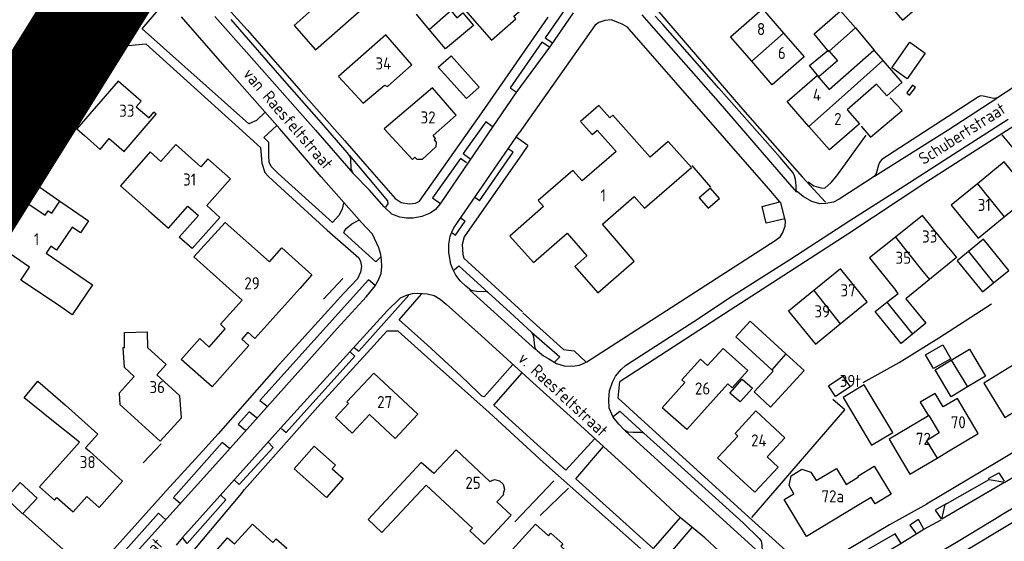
# Model space of a CAD drawing. Header units: metres. Extents: x 226218 to 240385, y 439369 to 449677.
# Tile 217 of 256: x 235105 to 235309, y 444981 to 445089. Entities that reach past the tile are written whole.
import ezdxf

# ---------------------------------------------------------------- set-up
doc = ezdxf.new("R2010")
doc.units = ezdxf.units.M
doc.header["$MEASUREMENT"] = 0
for name, color, linetype in [('BIJGEBOUW', 4, 'Continuous'), ('DAKRAND', 4, 'Continuous'), ('DAKRAND-BYG', 4, 'Continuous'), ('Goud-ontwerp', 2, 'Continuous'), ('HEG', 253, 'Continuous'), ('HOOFDGEBOUW', 4, 'Continuous'), ('HUISNUMMER', 253, 'Continuous'), ('KANTVERH', 253, 'Continuous'), ('MUUR', 253, 'Continuous'), ('RASTER', 253, 'Continuous'), ('STRAATNAAM', 253, 'Continuous'), ('TUSSENMUUR', 253, 'Continuous')]:
    doc.layers.add(name, color=color, linetype=linetype)
doc.styles.get("Standard").update_dxf_attribs({"font": 'iso.shx'})

msp = doc.modelspace()

# ---------------------------------------------------------------- linework, layer by layer
at = {"layer": 'BIJGEBOUW'}
for points in [[(235290.4, 445075.16), (235289.77, 445075.65), (235288.55, 445074.07), (235289.16, 445073.6), (235290.4, 445075.16)], [(235108.7, 444990.3), (235105.71, 444987.06), (235102.3, 444990.29), (235105.2, 444993.51), (235108.7, 444990.3)]]:
    msp.add_lwpolyline(points, dxfattribs=at)
at = {"layer": 'DAKRAND'}
for p, q in [((235189.77, 445087.19), (235187.15, 445090.31)), ((235283.63, 445080.73), (235287.22, 445076.64)), ((235259.71, 444998.82), (235261.98, 444996.71))]:
    msp.add_line(p, q, dxfattribs=at)
for points in [[(235285.38, 445091.74), (235287.7, 445089.08), (235292.23, 445093.05)], [(235194.28, 445091.06), (235195.5, 445089.6), (235196.74, 445090.64), (235198.94, 445088), (235193.15, 445083.15), (235189.77, 445087.19)], [(235272.55, 445074.78), (235281.76, 445082.86), (235283.63, 445080.73)], [(235287.58, 445076.21), (235284.44, 445073.46), (235282.33, 445075.87), (235276.27, 445070.55)], [(235287.22, 445076.64), (235287.59, 445076.22), (235287.58, 445076.21)], [(235118.51, 445065.25), (235121.79, 445062.38), (235123.64, 445064.64)], [(235190.85, 445064.38), (235191.24, 445063.85), (235191.15, 445062.89), (235188.33, 445060.3), (235187.3, 445060.32), (235186.84, 445060.78)], [(235134.31, 445059.91), (235132.1, 445061.86), (235125.94, 445054.87), (235131.81, 445049.69)], [(235111.75, 445049.18), (235113.45, 445051.68), (235113.45, 445051.68)], [(235113.45, 445051.68), (235114.92, 445050.66), (235119.32, 445047.59), (235117.67, 445045.16), (235115.98, 445046.3)], [(235143.83, 445050.76), (235146.49, 445048.33), (235140.8, 445041.88), (235138.1, 445044.26), (235142.06, 445048.75)], [(235110.56, 445040.91), (235120.15, 445034.38), (235115.96, 445028.21), (235113.11, 445030.15)], [(235297.25, 445042), (235298.85, 445040.01), (235293.26, 445035.46)], [(235293.26, 445035.46), (235288.4, 445031.51), (235292.53, 445026.43), (235289.75, 445024.17)], [(235284.45, 445030.77), (235286.76, 445032.6), (235286.29, 445033.23)], [(235289.75, 445024.17), (235287.39, 445022.25), (235282.02, 445028.85), (235284.45, 445030.77)], [(235126.82, 445021.36), (235126.76, 445024.54), (235131.46, 445024.64), (235131.52, 445021.45)], [(235251.56, 445013.92), (235252.49, 445013.09), (235255.69, 445016.65), (235250.57, 445021.24), (235247.37, 445017.68)], [(235111.78, 445006.43), (235106.03, 445011.06), (235108.87, 445014.45), (235114.57, 445009.54)], [(235296.1, 445009.14), (235294.43, 445011.94), (235291.36, 445010.11), (235293.04, 445007.31)], [(235190.76, 444995.36), (235188.16, 444997.66), (235177.16, 444985.86), (235180.04, 444983.17), (235189.2, 444993)], [(235265.21, 444991.22), (235264.24, 444992.92), (235264.65, 444994.92), (235266.85, 444996.31), (235268.73, 444995.69), (235269.82, 444993.94)], [(235198.74, 444984.1), (235198.21, 444983.53), (235201.15, 444980.79), (235206.73, 444986.77), (235203.79, 444989.52)]]:
    msp.add_lwpolyline(points, dxfattribs=at)
at = {"layer": 'DAKRAND-BYG'}
for p, q in [((235277.97, 445087.49), (235272.52, 445082.71)), ((235304.24, 445032.91), (235306.53, 445034.77)), ((235294.42, 445016.81), (235297.77, 445018.81)), ((235260.94, 445016.57), (235260.67, 445016.82))]:
    msp.add_line(p, q, dxfattribs=at)
for points in [[(235272.25, 445082.79), (235269.41, 445086.25), (235274.86, 445091.03), (235277.97, 445087.49), (235277.97, 445087.49)], [(235285.47, 445079.24), (235289.22, 445084.52), (235292.39, 445082.28), (235288.64, 445076.99), (235285.47, 445079.24)], [(235197.51, 445072.88), (235191.68, 445079.36), (235194.32, 445081.73), (235200.15, 445075.25), (235197.51, 445072.88)], [(235272.52, 445082.71), (235274.27, 445080.71), (235270.37, 445077.36), (235268.46, 445079.7), (235272.25, 445082.79)], [(235247.53, 445050.21), (235249.85, 445052.21), (235247.98, 445054.38), (235245.66, 445052.39), (235247.53, 445050.21)], [(235306.53, 445034.77), (235309.71, 445037.36), (235304.45, 445043.82), (235301.36, 445041.31)], [(235301.36, 445041.31), (235298.98, 445039.36), (235304.24, 445032.91)], [(235260.67, 445016.82), (235253.22, 445023.63), (235256.2, 445026.88), (235263.58, 445020.12)], [(235292.45, 445019.95), (235296.04, 445021.98), (235297.67, 445019.1), (235294.08, 445017.07), (235292.45, 445019.95)], [(235297.77, 445018.81), (235301.56, 445021.07), (235304.88, 445015.49), (235301.15, 445013.28)], [(235263.58, 445020.12), (235267.35, 445016.67), (235260.42, 445009.1), (235256.98, 445012.25), (235260.94, 445016.57)], [(235301.15, 445013.28), (235297.73, 445011.24), (235294.42, 445016.81)], [(235252.01, 445012), (235254.53, 445014.9), (235256.64, 445013.06), (235254.12, 445010.17), (235252.01, 445012)], [(235276.85, 445013.28), (235273.86, 445011.28), (235272.36, 445013.53), (235275.36, 445015.53), (235276.85, 445013.28)], [(235275.41, 445011.08), (235281.3, 445001.26), (235285.66, 445003.87), (235279.77, 445013.69), (235275.41, 445011.08)], [(235171.99, 444994.33), (235168.54, 444990.45), (235161.86, 444996.37), (235166, 445001.03), (235170.4, 444997.11), (235169.72, 444996.35), (235171.99, 444994.33)]]:
    msp.add_lwpolyline(points, dxfattribs=at)
at = {"layer": 'Goud-ontwerp', "color": 10, "linetype": 'Continuous', "const_width": 20}
msp.add_lwpolyline([(234829.19, 444624.33), (235678.714, 445986.057), (236140.02, 445416.081), (234487.429, 445228.623)], dxfattribs=at)
at = {"layer": 'HEG'}
for p, q in [((235308.26, 445065.41), (235318.54, 445052.86)), ((235102.84, 445059.08), (235113.45, 445051.68)), ((235167.92, 445031.44), (235171.93, 445035.68))]:
    msp.add_line(p, q, dxfattribs=at)
for points in [[(235268.19, 445055.7), (235269.35, 445054.87), (235270.78, 445054.43), (235271.62, 445054.4), (235272.95, 445055.55), (235274.13, 445056.9), (235280.2, 445065.34)], [(235279.54, 445014.23), (235286.99, 445018.33), (235295.23, 445023.46), (235306.08, 445030.43)], [(235256.53, 444986.26), (235275.76, 445008.56), (235273.31, 445010.69)]]:
    msp.add_lwpolyline(points, dxfattribs=at)
at = {"layer": 'HOOFDGEBOUW'}
for p, q in [((235263.07, 445086.41), (235267.35, 445081.51)), ((235133.37, 445069.66), (235132.88, 445070.09)), ((235308.71, 445048.43), (235314.27, 445052.97)), ((235274.8, 445026.3), (235280.39, 445030.85)), ((235260.8, 445000), (235259.71, 444998.82)), ((235294.83, 444998.57), (235297.23, 445000)), ((235257.17, 444991.51), (235261.98, 444996.71)), ((235269.82, 444993.94), (235274.04, 444996.44)), ((235274.04, 444996.44), (235276.05, 444993.14)), ((235198.74, 444984.1), (235189.2, 444993)), ((235257.17, 444991.51), (235254.89, 444993.61))]:
    msp.add_line(p, q, dxfattribs=at)
for points in [[(235211.75, 445093.72), (235206.85, 445099.31), (235197.22, 445091.14), (235202.69, 445084.97), (235207.73, 445089.34), (235207.33, 445089.93), (235211.75, 445093.72)], [(235176.51, 445091.9), (235171.7, 445097.39), (235167.12, 445093.36), (235167.48, 445092.94), (235161.87, 445088.02), (235166.3, 445082.96), (235176.51, 445091.9)], [(235256.5, 445080.6), (235252.1, 445085.64), (235258.71, 445091.41), (235263.07, 445086.41)], [(235186.2, 445079.85), (235180.86, 445086.05), (235171.07, 445077.42), (235176.12, 445071.95), (235180.55, 445075.64), (235181.15, 445075.35), (235186.2, 445079.85)], [(235267.35, 445081.51), (235260.74, 445075.74), (235256.5, 445080.6)], [(235268.33, 445067.12), (235263.82, 445072.26), (235270.01, 445077.68), (235272.55, 445074.78)], [(235130.24, 445072.37), (235125.5, 445076.49), (235116.93, 445066.62), (235118.51, 445065.25)], [(235195.37, 445069.47), (235190.51, 445075.11), (235180.5, 445066.61), (235186.32, 445060.31), (235186.84, 445060.78)], [(235130.24, 445072.37), (235129.23, 445071.2), (235131.87, 445068.88), (235132.88, 445070.09)], [(235244.02, 445058.67), (235239.24, 445064.02), (235235.51, 445060.77), (235227.76, 445069.45), (235227.15, 445068.92), (235224.88, 445071.47), (235221.07, 445068.15), (235223.49, 445065.44), (235224.55, 445066.36), (235228.47, 445061.96), (235221.45, 445055.85), (235219.51, 445058.01), (235212.36, 445051.79), (235213.45, 445050.56), (235206.45, 445044.47), (235211.34, 445038.99), (235218.32, 445045.07)], [(235123.64, 445064.64), (235126.7, 445061.98), (235133.37, 445069.66)], [(235190.85, 445064.38), (235191.12, 445064.61), (235190.63, 445065.25), (235195.37, 445069.47)], [(235276.27, 445070.55), (235278.77, 445067.7), (235272.59, 445062.27), (235268.33, 445067.12)], [(235143.83, 445050.76), (235148.72, 445056.3), (235144.04, 445060.42), (235142.6, 445058.79), (235137.38, 445063.39), (235134.31, 445059.91)], [(235314.27, 445052.97), (235308.71, 445059.79), (235303.19, 445055.28)], [(235225.61, 445046.91), (235232.21, 445052.65), (235234.35, 445050.26), (235244.02, 445058.67)], [(235303.19, 445055.28), (235297.75, 445050.85), (235303.31, 445044.03), (235308.71, 445048.43)], [(235113.11, 445030.15), (235105.34, 445035.34), (235107.15, 445038.01), (235099.97, 445042.9), (235102.26, 445046.27), (235099.74, 445047.98), (235101.99, 445051.3), (235104.52, 445049.58), (235105.99, 445051.75), (235110.37, 445048.77), (235111, 445049.69), (235111.75, 445049.18)], [(235131.81, 445049.69), (235135.9, 445046.08), (235139.92, 445050.64), (235142.06, 445048.75)], [(235144.33, 445021.49), (235147.64, 445025.31), (235146.63, 445026.25), (235151.09, 445031.2), (235141.16, 445040.2), (235147.64, 445047.28), (235156.81, 445039.15)], [(235218.32, 445045.07), (235222.42, 445040.36), (235219.93, 445038.2), (235224.67, 445032.75), (235232.21, 445039.31), (235225.61, 445046.91)], [(235297.25, 445042), (235291.85, 445048.75), (235286.21, 445044.24)], [(235115.98, 445046.3), (235112.75, 445041.56), (235111.55, 445042.37), (235110.56, 445040.91)], [(235286.21, 445044.24), (235280.88, 445039.98), (235286.29, 445033.23)], [(235156.81, 445039.15), (235159.36, 445042.03), (235165.53, 445036.42), (235163.03, 445033.63)], [(235280.39, 445030.85), (235274.84, 445037.68), (235269.38, 445033.23)], [(235163.03, 445033.63), (235153.77, 445023.3), (235152.29, 445024.59)], [(235269.38, 445033.23), (235264.12, 445028.95), (235269.67, 445022.12), (235274.8, 445026.3)], [(235152.29, 445024.59), (235151.04, 445023.16), (235152.52, 445021.87), (235148.62, 445017.48)], [(235148.62, 445017.48), (235144.94, 445013.32), (235138.52, 445018.96), (235142.37, 445023.32), (235144.33, 445021.49)], [(235126.82, 445021.36), (235126.42, 445021.35), (235126.73, 445017.38), (235128.82, 445015.47), (235125.67, 445012.01), (235125.85, 445009.62), (235134.15, 445002.04), (235138.57, 445006.88), (235138.23, 445011.45), (235133.48, 445015.78)], [(235131.52, 445021.45), (235135.41, 445017.9), (235133.48, 445015.78)], [(235251.56, 445013.92), (235243.07, 445004.45), (235238.01, 445008.99), (235242.67, 445014.18), (235242.08, 445014.72), (235245.91, 445018.99), (235247.37, 445017.68)], [(235312.56, 445019.04), (235304.51, 445014.09), (235308.88, 445006.96), (235314.22, 445010.24)], [(235187.47, 445007.64), (235182.78, 445002.61), (235177.46, 445007.57), (235173.89, 445003.73), (235170.43, 445006.96), (235173.14, 445009.86), (235172.79, 445010.18), (235178.35, 445016.14), (235187.47, 445007.64)], [(235297.23, 445000), (235303.36, 445003.66), (235299.04, 445010.9), (235296.1, 445009.14)], [(235114.57, 445009.54), (235121.27, 445003.52), (235118.74, 445000.71), (235119.53, 445000)], [(235250.73, 445000), (235253.63, 445003.14), (235253.05, 445003.67), (235257.36, 445008.34), (235263.37, 445002.78), (235260.8, 445000)], [(235115.81, 445000), (235117.47, 445001.85), (235111.78, 445006.43)], [(235293.04, 445007.31), (235284.92, 445002.46), (235286.39, 445000)], [(235190.76, 444995.36), (235195.36, 445000.29), (235202.37, 444993.75), (235203.31, 444994.13), (235204.31, 444993.89), (235205.1, 444993.15), (235205.41, 444992.18), (235205.09, 444991.21), (235205.24, 444991.08), (235203.79, 444989.52)], [(235115.81, 445000), (235109.22, 444992.66), (235112.31, 444989.89), (235112.8, 444990.45), (235116.14, 444987.46), (235118.99, 444990.63), (235121.52, 444988.36), (235126.41, 444993.83), (235119.53, 445000)], [(235254.89, 444993.61), (235249.46, 444998.63), (235250.73, 445000)], [(235286.39, 445000), (235289.23, 444995.23), (235294.83, 444998.57)], [(235276.05, 444993.14), (235278.59, 444994.68), (235278.47, 444994.87), (235281.85, 444996.92), (235285.37, 444991.15), (235282, 444989.09), (235281.18, 444990.43), (235278.65, 444988.89)], [(235278.65, 444988.89), (235267.82, 444982.39), (235263.21, 444990.04), (235265.21, 444991.22)], [(235160.34, 444979.97), (235154.42, 444973.31), (235155.14, 444972.66), (235151.54, 444968.61), (235147.14, 444972.54), (235148.41, 444973.97), (235144.2, 444977.71), (235148.11, 444982.11), (235149.56, 444980.83), (235153.23, 444984.94), (235157.49, 444981.15), (235158.16, 444981.91), (235160.34, 444979.97)], [(235211.84, 444973.75), (235206.25, 444978.85), (235211.81, 444984.93), (235214.45, 444982.53), (235214.96, 444983.08), (235217.43, 444980.83), (235217, 444980.36), (235222.16, 444975.64)]]:
    msp.add_lwpolyline(points, dxfattribs=at)
at = {"layer": 'KANTVERH'}
for p, q in [((235125.71, 445085.26), (235134.14, 445094.56)), ((235224.04, 445087.97), (235208.44, 445065.79)), ((235224.04, 445087.97), (235224, 445088.01)), ((235207.81, 445064.89), (235208.44, 445065.79)), ((235210.2, 445063.22), (235207.81, 445064.89)), ((235200.18, 445051.78), (235199.21, 445052.45)), ((235197.23, 445047.53), (235196.27, 445048.2)), ((235198.19, 445033.29), (235211.83, 445020.95)), ((235209.2, 445028.62), (235217.58, 445021.02)), ((235230.43, 445004.14), (235258.82, 444978.38)), ((235142.9, 445000), (235134.74, 444991.04)), ((235207.54, 444985.42), (235215.61, 444993.86)), ((235212.76, 444986.7), (235218.59, 444992.33))]:
    msp.add_line(p, q, dxfattribs=at)
for points in [[(235101.58, 445073.39), (235117.08, 445095.96), (235123.37, 445105.13)], [(235121.01, 445098.01), (235108.12, 445079.48), (235096.94, 445063.37)], [(235234.56, 445098.49), (235234.75, 445093.86), (235243.16, 445083.97), (235254.59, 445070.71), (235266.94, 445056.73), (235271.73, 445051.47)], [(235143.54, 445096.69), (235152.15, 445087.09), (235163.35, 445074.34), (235172.35, 445064.18), (235176.46, 445059.43), (235182.78, 445052.24), (235183.99, 445051.4), (235185.72, 445051.1), (235186.96, 445051.26), (235187.82, 445051.68), (235200.66, 445069.96), (235214.43, 445089.71)], [(235155.88, 445070.06), (235154.09, 445068.38), (235152.48, 445067.69), (235130.44, 445087.29), (235135.44, 445093.08)], [(235219.83, 445090.97), (235218.32, 445091.96), (235213.8, 445085.41), (235215.33, 445084.43)], [(235121.41, 445090.16), (235120.73, 445089.09)], [(235148.1, 445000), (235170.76, 445025.34), (235176.87, 445031.99), (235178.68, 445034.27), (235179, 445034.8), (235179.37, 445035.53), (235179.85, 445036.76), (235180, 445038.19), (235179.94, 445039.58), (235179.83, 445040.63), (235179.38, 445042.03), (235178.92, 445043.09), (235178.08, 445044.85), (235175.78, 445047.3), (235167.45, 445056.74), (235158.89, 445066.64), (235148.03, 445078.99), (235138.55, 445089.76)], [(235145.5, 445089.83), (235152.54, 445081.87), (235166.27, 445066.35), (235174.07, 445057.38), (235173.65, 445058.33), (235173.57, 445060.47), (235173.34, 445061.12), (235172.87, 445061.73), (235167.56, 445067.85), (235159.42, 445077.09), (235151.53, 445086.12), (235148.85, 445089.23)], [(235219.57, 445090.58), (235214.89, 445083.79), (235207.73, 445074.05), (235198.1, 445059.93), (235192.07, 445051.14), (235191.14, 445049.93), (235189.97, 445049.18), (235188.31, 445048.54), (235186.52, 445048.2), (235185.13, 445048.14), (235183.7, 445048.34), (235182.08, 445048.98), (235180.49, 445050.52), (235177.43, 445053.95), (235174.07, 445057.38)], [(235233.79, 445090.18), (235236.18, 445087.42), (235249.58, 445072.26), (235263.45, 445056.24), (235265.74, 445053.54)], [(235319.44, 445080.93), (235307.34, 445073.04), (235306.59, 445072.91), (235304.37, 445073.38), (235303.83, 445073.45), (235303.38, 445073.26), (235283.42, 445060.27), (235282.9, 445059.69), (235282.74, 445059.1), (235282.24, 445057.43), (235281.92, 445056.84), (235281.21, 445056.37), (235274.58, 445052.12), (235273.42, 445051.46), (235271.82, 445051.21), (235270.58, 445051.1), (235268.91, 445051.6), (235267.11, 445052.65), (235265.7, 445053.84), (235265.69, 445054.93), (235265.58, 445056.17), (235265.36, 445056.93), (235265.08, 445057.53), (235262.4, 445060.69), (235249.72, 445075.03), (235238.09, 445088.2), (235236.56, 445089.94)], [(235111.99, 445076.58), (235120.73, 445089.09), (235120.91, 445088.64), (235125.71, 445085.26), (235125.61, 445085.07), (235115.73, 445074.03), (235115.53, 445074.03)], [(235262.33, 445051.52), (235260.49, 445053.76), (235231.21, 445087.18), (235230.78, 445087.64), (235229.86, 445088.17), (235228.54, 445088.76), (235227.41, 445089.14), (235226.12, 445089.03), (235224.86, 445088.58), (235224.1, 445088.06), (235224.04, 445087.97)], [(235101.16, 445057.24), (235107.65, 445066.55), (235108.42, 445067.17), (235109.27, 445067.49), (235112.86, 445068.12), (235114.03, 445068.93), (235122, 445077.8), (235127.55, 445083.87), (235131.23, 445084.19), (235150.41, 445066.82), (235154.32, 445063.32), (235154.95, 445062.75), (235155.19, 445059.52), (235155.82, 445057.61), (235156.59, 445056.75), (235159.96, 445053.66), (235168.68, 445045.7), (235175.24, 445039.98), (235175.57, 445039.23), (235175.78, 445038.18), (235175.59, 445036.99), (235174.95, 445035.63), (235172.13, 445032.69), (235158.15, 445017.22), (235146.15, 445003.57), (235142.9, 445000)], [(235214.7, 445083.54), (235213.08, 445084.54), (235206.52, 445075.08), (235207.79, 445074.25)], [(235102.12, 445062.41), (235106.9, 445069.25), (235110.28, 445074.15), (235111.84, 445076.38), (235112.24, 445076.42), (235112.43, 445076.32), (235115.53, 445074.03), (235114.06, 445071.45), (235112.32, 445069.82), (235109.77, 445069.21), (235108.44, 445069.25), (235107.31, 445069.64)], [(235281.92, 445056.84), (235297.11, 445066.42), (235307.18, 445072.94)], [(235172.08, 445051.29), (235171.8, 445050.06), (235171.11, 445048.74), (235169.82, 445047.25), (235158.54, 445057.43), (235157.1, 445058.86), (235156.73, 445059.72), (235156.62, 445060.96), (235156.62, 445063.84), (235155.61, 445064.86), (235156.43, 445065.63), (235158.29, 445067.32)], [(235202.85, 445067.12), (235201.54, 445068.1), (235196.86, 445061.56), (235198.22, 445060.52)], [(235238.32, 445000), (235237.56, 445000.68), (235234.19, 445003.72), (235233.55, 445003.84), (235232.01, 445003.89), (235230.87, 445003.92), (235230.19, 445004.34), (235228.99, 445005.57), (235227.85, 445007), (235227.02, 445008.91), (235226.97, 445010.7), (235227.08, 445012.48), (235227.68, 445014.29), (235228.32, 445015.51), (235229.5, 445016.86), (235230.42, 445017.68), (235231.79, 445018.63), (235244.55, 445026.84), (235252.56, 445032.09), (235264.36, 445039.65), (235276.8, 445047.69), (235287.19, 445054.27), (235298.25, 445061.43), (235309.56, 445068.64)], [(235310.92, 445067.34), (235292.54, 445055.51), (235276.38, 445044.87), (235252.07, 445029.13), (235234.95, 445018.08), (235229.32, 445014.39)], [(235202.04, 445032.72), (235201.6, 445032.98), (235200.91, 445032.96), (235199.57, 445033), (235198.49, 445033.23), (235197.37, 445034.11), (235196.22, 445035.19), (235195.32, 445036.41), (235194.71, 445037.62), (235194.3, 445038.67), (235194.04, 445039.82), (235193.83, 445041.12), (235193.88, 445042.8), (235194.14, 445044.48), (235194.46, 445045.26), (235194.89, 445046.19), (235206.28, 445062.69), (235207.81, 445064.89)], [(235210.2, 445063.22), (235209.01, 445061.46), (235197.01, 445044.34), (235196.61, 445042.72), (235196.74, 445040.63), (235196.96, 445039.88), (235209.11, 445028.83)], [(235200.18, 445051.78), (235207.14, 445061.82), (235206.13, 445062.47)], [(235173.34, 445061.12), (235181.18, 445051.74), (235181.26, 445051.15), (235180.74, 445050.47)], [(235197.55, 445059.6), (235196.29, 445060.48), (235190.52, 445052.34), (235192.11, 445051.2)], [(235263.36, 445048.02), (235259.52, 445047.15), (235258.67, 445050.58), (235262.33, 445051.52)], [(235263.36, 445048.02), (235263.21, 445048.66), (235262.5, 445051.32), (235262.33, 445051.52)], [(235179.81, 445040.18), (235178.79, 445039.12), (235174.5, 445042.98), (235172.14, 445045.14), (235172.3, 445045.48), (235172.66, 445046.06), (235173.78, 445047.02), (235175.25, 445047.77)], [(235194.51, 445045.21), (235195.23, 445044.65), (235197.23, 445047.53)], [(235222.24, 445018.4), (235222.41, 445018.48), (235261.36, 445043.52), (235262.42, 445044.32), (235262.85, 445045.1), (235263.39, 445046.53), (235263.47, 445047.56), (235263.36, 445048.02)], [(235194.95, 445037.46), (235195.92, 445038.32), (235202.04, 445032.72)], [(235178.63, 445034.22), (235177.28, 445035.4), (235154.81, 445010.48), (235156.21, 445009.35)], [(235138.77, 444982.13), (235159.09, 445004.84), (235174.05, 445021.32), (235181.14, 445029.03), (235183.86, 445031.67), (235185.11, 445032.27), (235186.32, 445032.58), (235187.46, 445032.69), (235189.39, 445032.53), (235190.82, 445032.19), (235192.08, 445031.4), (235193.34, 445030.37), (235200.52, 445023.89), (235210.54, 445014.79), (235221.1, 445005.28), (235225.87, 445000.94)], [(235202.04, 445032.72), (235206.52, 445028.66), (235210.95, 445024.6), (235211.24, 445024.14), (235211.37, 445023.64), (235211.61, 445021.7), (235211.74, 445021.2), (235212.12, 445020.84), (235212.61, 445020.38), (235213.43, 445019.71), (235214.55, 445019.08), (235216.1, 445018.14), (235217.73, 445017.64), (235219.46, 445017.58), (235220.9, 445017.78), (235222.24, 445018.4)], [(235174.3, 445021.46), (235175.22, 445020.69), (235185.61, 445032.26)], [(235207.12, 445017.9), (235201.15, 445011.23), (235200.71, 445011.39), (235199.94, 445012.16), (235196.38, 445015.55), (235189.39, 445021.97), (235183.56, 445027.12), (235188.2, 445032.47)], [(235233.48, 444979.91), (235213.46, 444997.69), (235202.19, 445008.02), (235190.81, 445018.1), (235183.39, 445024.79), (235181.01, 445024.82), (235176.99, 445020.33), (235166.77, 445009.16), (235151.64, 444992.08)], [(235210.95, 445024.6), (235216.79, 445019.5), (235215.82, 445018.44)], [(235159.23, 445004.68), (235160.25, 445003.86), (235174.39, 445019.67), (235173.43, 445020.55)], [(235217.58, 445021.02), (235219.8, 445020.77), (235222.24, 445018.4)], [(235224.04, 445002.61), (235218.07, 444996.05), (235212.14, 445001.4), (235203.18, 445009.53), (235209.01, 445016.18)], [(235292.73, 444989.07), (235284.97, 444984.78), (235270.55, 444976.16), (235267.08, 444976.28), (235255.85, 444986.46), (235243.8, 444997.36), (235228.87, 445010.98), (235229.22, 445014.39)], [(235227.95, 445007.24), (235229.23, 445008.24), (235234.19, 445003.72)], [(235154.1, 445006.88), (235152.55, 445008.12), (235150.33, 445005.62), (235151.78, 445004.33)], [(235304.98, 444982.03), (235317.86, 444989.74), (235334.21, 444999.22), (235346.37, 445006.49)], [(235148.49, 445000.57), (235146.99, 445001.8), (235136.95, 444990.42), (235138.3, 444989.24)], [(235149.52, 444993.99), (235150.48, 444993.11), (235157.52, 445000.77), (235156.51, 445001.85)], [(235225.87, 445000.94), (235230.49, 444996.74), (235241.71, 444986.27), (235236.1, 444979.9), (235220.15, 444994.3), (235225.87, 445000.94)], [(235058.61, 444923.34), (235058.81, 444923.22), (235065.36, 444919.27), (235066.21, 444918.84), (235066.99, 444918.44), (235067.87, 444918.15), (235068.85, 444918.04), (235069.88, 444917.93), (235070.76, 444917.94), (235071.65, 444918.04), (235072.6, 444918.22), (235073.61, 444918.59), (235074.56, 444919.04), (235075.31, 444919.4), (235076, 444919.98), (235076.54, 444920.56), (235077.21, 444921.25), (235086.16, 444931.41), (235121, 444969.97), (235144.47, 444995.93), (235148.1, 445000)], [(235238.32, 445000), (235254.72, 444985.16), (235258.14, 444981.87), (235258.47, 444981.41), (235258.56, 444981.16), (235258.74, 444978.88), (235259.06, 444978.27), (235259.59, 444977.71), (235262.05, 444975.5), (235263.4, 444974.41), (235264.66, 444973.61), (235265.1, 444973.25), (235265.94, 444972.92)], [(235292.63, 444989.12), (235307.5, 444997.93), (235310.92, 445000)], [(235308.78, 444993.53), (235295.8, 444985.92), (235296.54, 444988.96), (235305.64, 444994.17), (235308.88, 444993.62), (235315.02, 444997.31), (235315.74, 445000)], [(235307.67, 444986.58), (235328.73, 444999.12), (235330.19, 445000)], [(235305.49, 444994.37), (235307.63, 444995.52), (235308.69, 444993.78)], [(235140.2, 444978.47), (235150.68, 444990.91), (235151.64, 444992.08)], [(235105.79, 444987.14), (235119.89, 444974.48), (235134.85, 444991.16)], [(235146.68, 444990.92), (235147.78, 444989.92), (235139.77, 444980.9), (235138.77, 444982.13), (235137.48, 444980.59)], [(235296.7, 444989.1), (235294.45, 444987.81), (235295.7, 444986.02)], [(235135.22, 444985.88), (235135.31, 444985.8), (235133.8, 444987.21), (235119.61, 444971.3), (235121.01, 444969.98)], [(235212.16, 444908.51), (235212.68, 444909.01), (235213.68, 444909.8), (235214.93, 444911.11), (235234.57, 444932.75), (235257.15, 444957.92), (235258.18, 444959.05), (235259.48, 444961.27), (235260.07, 444963.33), (235260.26, 444965.17), (235260.11, 444967.35), (235259.58, 444968.77), (235259.11, 444970.02), (235258.78, 444970.76), (235257.77, 444971.93), (235255.84, 444973.85), (235249.8, 444979.34), (235246.8, 444982.09), (235241.71, 444986.27)], [(235265.94, 444972.92), (235266.89, 444972.59), (235267.78, 444972.37), (235268.68, 444972.19), (235269.64, 444972.11), (235270.59, 444972.18), (235271.7, 444972.3), (235272.61, 444972.63), (235274.54, 444973.22), (235277.46, 444975.1), (235287.17, 444980.84), (235292.13, 444983.86), (235295.7, 444985.82)], [(235278.7, 444969.07), (235279.81, 444969.85), (235281.66, 444970.88), (235291.97, 444977.12), (235299.17, 444981.41), (235307.93, 444986.73)], [(235292.08, 444983.91), (235290.98, 444985.86), (235289.19, 444984.7), (235290.59, 444982.85)], [(235259.92, 444967.85), (235255.39, 444962.44), (235238.49, 444977.56), (235244.19, 444984.21)], [(235481.48, 444984.97), (235472.93, 444979.39), (235465.25, 444975.08), (235453.72, 444968.91), (235424, 444952.81), (235402.94, 444941.29), (235372.42, 444924.38), (235355.32, 444915.46), (235346.3, 444910.56), (235335.94, 444904.86), (235327.57, 444900.41), (235323.81, 444901.27), (235313.64, 444914.93), (235309.56, 444920.49), (235309.53, 444920.49), (235299.67, 444934.12), (235281.52, 444959.24), (235278.5, 444963.49), (235279.35, 444966.6), (235292.82, 444974.7), (235305.1, 444982.11)], [(235287.42, 444980.89), (235286.17, 444982.93), (235269.98, 444973.61), (235271.4, 444972.26)]]:
    msp.add_lwpolyline(points, dxfattribs=at)
at = {"layer": 'MUUR'}
for p, q in [((235244.09, 445059.06), (235248.01, 445054.57)), ((235130.68, 444997.57), (235134.37, 445001.53))]:
    msp.add_line(p, q, dxfattribs=at)
at = {"layer": 'RASTER'}
msp.add_line((235277.97, 445087.49), (235281.8, 445082.89), dxfattribs=at)
msp.add_lwpolyline([(235279.17, 445067.16), (235281.08, 445064.91), (235287.6, 445070.41), (235285.11, 445073.06)], dxfattribs=at)
at = {"layer": 'TUSSENMUUR'}
for p, q in [((235189.77, 445087.19), (235194.28, 445091.06)), ((235256.5, 445080.6), (235263.07, 445086.41)), ((235274.48, 445072.59), (235283.63, 445080.73)), ((235287.22, 445076.64), (235287.58, 445076.21)), ((235268.33, 445067.12), (235274.48, 445072.59)), ((235303.19, 445055.28), (235308.71, 445048.43)), ((235286.21, 445044.24), (235291.62, 445037.5)), ((235301.36, 445041.31), (235306.53, 445034.77)), ((235291.62, 445037.5), (235293.26, 445035.46)), ((235269.38, 445033.23), (235274.8, 445026.3)), ((235284.45, 445030.77), (235289.75, 445024.17)), ((235263.58, 445020.12), (235260.67, 445016.82)), ((235297.77, 445018.81), (235301.15, 445013.28)), ((235293.97, 445000), (235294.83, 444998.57))]:
    msp.add_line(p, q, dxfattribs=at)
for points in [[(235272.25, 445082.79), (235272.4, 445082.61), (235272.52, 445082.71)], [(235293.04, 445007.31), (235293.1, 445007.35), (235295.24, 445003.78), (235292.68, 445002.15), (235293.97, 445000)]]:
    msp.add_lwpolyline(points, dxfattribs=at)

# ---------------------------------------------------------------- texts
at = {"layer": 'HUISNUMMER'}
for s, p in [('8', (235257.59, 445086.01)), ('6', (235261.92, 445081.07)), ('34', (235178.69, 445078.89)), ('4', (235269.16, 445072.42)), ('33', (235125.7, 445069.12)), ('32', (235188.02, 445067.74)), ('2', (235273.55, 445067.42)), ('31', (235138.91, 445054.9)), ('1', (235225.24, 445051.63)), ('31', (235303.24, 445049.65)), ('1', (235108.03, 445042.56)), ('33', (235291.73, 445043.12)), ('35', (235286.25, 445038.73)), ('29', (235151.57, 445033.46)), ('37', (235274.87, 445032)), ('39', (235269.48, 445027.66)), ('36', (235131.95, 445012)), ('39t', (235274.7, 445013.27)), ('26', (235244.76, 445011.71)), ('27', (235179.05, 445008.91)), ('70', (235297.66, 445004.73)), ('24', (235256.37, 445000.97)), ('72', (235290.44, 445001.31)), ('38', (235117.54, 444996.5)), ('25', (235197.28, 444992.2)), ('72a', (235270.92, 444989.43))]:
    msp.add_text(s, height=2.5, dxfattribs=at).set_placement(p)
at = {"layer": 'STRAATNAAM'}
for s, rotation, p in [('van Raesfeltstraat', 310.6634, (235151.15, 445077.85)), ('Schubertstraat', 32.5284, (235292.04, 445059.11)), ('v. Raesfeltstraat', 317.268, (235207.96, 445018.83)), ('Mozartstraat', 48.1619, (235123.1, 444967.46))]:
    msp.add_text(s, height=2.5, rotation=rotation, dxfattribs=at).set_placement(p)

doc.saveas('drawing.dxf')
